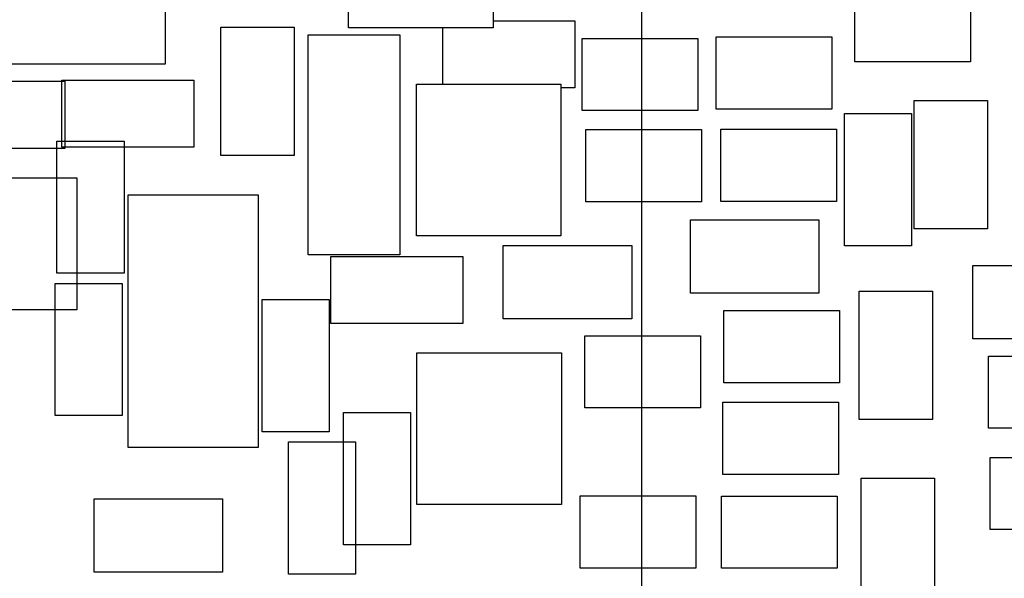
# Model space of a CAD drawing. Extents: x 5 to 415, y 5 to 292.
# Tile 29 of 33: x 200 to 268, y 154 to 193. Entities that reach past the tile are written whole.
import ezdxf
from ezdxf.enums import TextEntityAlignment as Align

# ---------------------------------------------------------------- set-up
doc = ezdxf.new("R2010")
doc.units = 0
doc.layers.get('0').update_dxf_attribs({"linetype": 'CONTINUOUS'})
doc.dimstyles.new('SLDDIMSTYLE2', dxfattribs={"dimtxt": 3.5, "dimasz": 3.302, "dimexe": 0, "dimexo": 0.0625, "dimgap": 0.875, "dimtad": 1, "dimlfac": 0.2, "dimrnd": 1e-09, "dimzin": 12, "dimsah": 1, "dimcen": 0.09, "dimazin": 3, "dimtol": 1, "dimtp": 0.025, "dimtm": 0.025, "dimtfac": 1, "dimtofl": 0, "dimtmove": 0, "dimatfit": 3})
doc.dimstyles.new('SLDDIMSTYLE4', dxfattribs={"dimtxt": 3.5, "dimasz": 3.302, "dimexe": 0, "dimexo": 0.0625, "dimgap": 0.875, "dimtad": 1, "dimlfac": 0.2, "dimrnd": 1e-09, "dimzin": 4, "dimsah": 1, "dimcen": 0.09, "dimazin": 3, "dimtfac": 1, "dimtofl": 0, "dimtmove": 0, "dimatfit": 3})

# ---------------------------------------------------------------- blocks, each defined once
blk = doc.blocks.new('_D_4')
at = {"color": 7, "linetype": 'CONTINUOUS'}
for p, q in [((224.624, 216.933), (224.624, 239.599)), ((243.329, 129.159), (243.329, 239.599)), ((243.329, 238.599), (224.624, 238.599)), ((243.329, 238.599), (270.342, 238.599))]:
    blk.add_line(p, q, dxfattribs=at)
for points in [[(224.624, 238.599), (227.926, 238.091), (227.926, 239.107)], [(243.329, 238.599), (240.027, 239.107), (240.027, 238.091)]]:
    blk.add_solid(points, dxfattribs=at)
at = {"color": 7, "linetype": 'CONTINUOUS', "width": 0.7}
for s, height, p in [('+', 1.75, (263.109, 241.321, 0.5)), ('0.025', 1.75, (264.523, 241.321, 0.5)), ('3.741', 3.5, (250.178, 238.599, 0.5)), ('0.025', 1.75, (264.523, 239.058, 0.5)), ('-', 1.75, (263.428, 239.058, 0.5))]:
    blk.add_text(s, height=height, dxfattribs=at).set_placement(p, align=Align.BOTTOM_LEFT)
blk = doc.blocks.new('_D_9')
at = {"color": 7, "linetype": 'CONTINUOUS'}
for p, q in [((150.329, 225.683), (150.329, 255.77)), ((363.829, 94.183), (363.829, 255.77)), ((150.329, 254.77), (363.829, 254.77))]:
    blk.add_line(p, q, dxfattribs=at)
for points in [[(150.329, 254.77), (153.631, 254.262), (153.631, 255.278)], [(363.829, 254.77), (360.527, 255.278), (360.527, 254.262)]]:
    blk.add_solid(points, dxfattribs=at)
at = {"color": 7, "linetype": 'CONTINUOUS', "width": 0.7}
blk.add_text('42.70', height=3.5, dxfattribs=at).set_placement((251.813, 254.77, 185.318), align=Align.BOTTOM_LEFT)
blk = doc.blocks.new('_D_10')
at = {"color": 7, "linetype": 'CONTINUOUS'}
for p, q in [((151.329, 224.683), (182.411, 224.683)), ((181.411, 224.683), (181.411, 93.183)), ((362.829, 93.183), (180.411, 93.183))]:
    blk.add_line(p, q, dxfattribs=at)
for points in [[(181.411, 224.683), (180.903, 221.381), (181.919, 221.381)], [(181.411, 93.183), (181.919, 96.485), (180.903, 96.485)]]:
    blk.add_solid(points, dxfattribs=at)
at = {"color": 7, "linetype": 'CONTINUOUS', "width": 0.7}
blk.add_text('26.30', height=3.5, rotation=90, dxfattribs=at).set_placement((181.411, 154.646, 185.318), align=Align.BOTTOM_LEFT)

msp = doc.modelspace()

# ---------------------------------------------------------------- linework, layer by layer
at = {"color": 7, "linetype": 'CONTINUOUS'}
for p, q in [((210.345, 202.689), (210.345, 189.689)), ((223.029, 192.209), (223.029, 202.709)), ((233.029, 202.709), (233.029, 192.209)), ((258.074, 189.854), (258.074, 194.854)), ((266.074, 194.854), (266.074, 189.854)), ((214.186, 183.362), (214.186, 192.252)), ((214.186, 192.252), (219.266, 192.252)), ((219.266, 192.252), (219.266, 183.362)), ((233.029, 192.697), (238.698, 192.697)), ((238.698, 192.697), (238.698, 188.047)), ((220.237, 191.726), (226.587, 191.726)), ((220.237, 176.486), (220.237, 191.726)), ((233.029, 192.209), (223.029, 192.209)), ((226.587, 191.726), (226.587, 176.486)), ((229.548, 188.295), (229.548, 192.209)), ((248.484, 186.57), (248.484, 191.57)), ((248.484, 191.57), (256.484, 191.57)), ((256.484, 191.57), (256.484, 186.57)), ((239.213, 186.473), (239.213, 191.473)), ((239.213, 191.473), (247.213, 191.473)), ((247.213, 191.473), (247.213, 186.473)), ((210.345, 189.689), (193.845, 189.689)), ((266.074, 189.854), (258.074, 189.854)), ((194.243, 188.506), (203.393, 188.506)), ((203.173, 183.933), (203.173, 188.583)), ((203.173, 188.583), (212.323, 188.583)), ((203.393, 188.506), (203.393, 183.856)), ((212.323, 188.583), (212.323, 183.933)), ((227.728, 177.795), (227.728, 188.295)), ((227.728, 188.295), (237.728, 188.295)), ((237.728, 188.295), (237.728, 177.795)), ((238.698, 188.047), (237.728, 188.047)), ((262.192, 178.282), (262.192, 187.172)), ((262.192, 187.172), (267.272, 187.172)), ((267.272, 187.172), (267.272, 178.282)), ((247.213, 186.473), (239.213, 186.473)), ((256.484, 186.57), (248.484, 186.57)), ((257.352, 177.111), (257.352, 186.261)), ((257.352, 186.261), (262.002, 186.261)), ((262.002, 186.261), (262.002, 177.111)), ((239.455, 180.159), (239.455, 185.159)), ((239.455, 185.159), (247.455, 185.159)), ((247.455, 185.159), (247.455, 180.159)), ((248.803, 180.181), (248.803, 185.181)), ((248.803, 185.181), (256.803, 185.181)), ((256.803, 185.181), (256.803, 180.181)), ((202.843, 175.206), (202.843, 184.356)), ((202.843, 184.356), (207.493, 184.356)), ((207.493, 184.356), (207.493, 175.206)), ((203.393, 183.856), (194.243, 183.856)), ((212.323, 183.933), (203.173, 183.933)), ((219.266, 183.362), (214.186, 183.362)), ((199.563, 181.816), (204.213, 181.816)), ((204.213, 181.816), (204.213, 172.666)), ((207.781, 180.645), (216.781, 180.645)), ((207.781, 163.145), (207.781, 180.645)), ((216.781, 180.645), (216.781, 163.145)), ((247.455, 180.159), (239.455, 180.159)), ((256.803, 180.181), (248.803, 180.181)), ((246.698, 178.917), (255.588, 178.917)), ((246.698, 173.837), (246.698, 178.917)), ((255.588, 178.917), (255.588, 173.837)), ((267.272, 178.282), (262.192, 178.282)), ((237.728, 177.795), (227.728, 177.795)), ((233.744, 172.059), (233.744, 177.139)), ((233.744, 177.139), (242.634, 177.139)), ((242.634, 177.139), (242.634, 172.059)), ((262.002, 177.111), (257.352, 177.111)), ((226.587, 176.486), (220.237, 176.486)), ((221.796, 176.373), (230.946, 176.373)), ((221.796, 171.723), (221.796, 176.373)), ((230.946, 176.373), (230.946, 171.723)), ((207.493, 175.206), (202.843, 175.206)), ((266.256, 170.662), (266.256, 175.742)), ((266.256, 175.742), (275.146, 175.742)), ((202.718, 174.5), (207.368, 174.5)), ((202.718, 165.35), (202.718, 174.5)), ((207.368, 174.5), (207.368, 165.35)), ((255.588, 173.837), (246.698, 173.837)), ((258.382, 165.074), (258.382, 173.964)), ((258.382, 173.964), (263.462, 173.964)), ((263.462, 173.964), (263.462, 165.074)), ((217.043, 164.233), (217.043, 173.383)), ((217.043, 173.383), (221.693, 173.383)), ((221.693, 173.383), (221.693, 164.233)), ((204.213, 172.666), (199.563, 172.666)), ((249.007, 172.621), (257.007, 172.621)), ((249.007, 167.621), (249.007, 172.621)), ((257.007, 172.621), (257.007, 167.621)), ((242.634, 172.059), (233.744, 172.059)), ((230.946, 171.723), (221.796, 171.723)), ((239.396, 165.876), (239.396, 170.876)), ((239.396, 170.876), (247.396, 170.876)), ((247.396, 170.876), (247.396, 165.876)), ((275.146, 170.662), (266.256, 170.662)), ((227.764, 169.689), (237.764, 169.689)), ((227.764, 159.189), (227.764, 169.689)), ((237.764, 169.689), (237.764, 159.189)), ((267.322, 164.472), (267.322, 169.472)), ((267.322, 169.472), (275.322, 169.472)), ((257.007, 167.621), (249.007, 167.621)), ((247.396, 165.876), (239.396, 165.876)), ((248.941, 161.268), (248.941, 166.268)), ((248.941, 166.268), (256.941, 166.268)), ((256.941, 166.268), (256.941, 161.268)), ((207.368, 165.35), (202.718, 165.35)), ((222.677, 156.41), (222.677, 165.56)), ((222.677, 165.56), (227.327, 165.56)), ((227.327, 165.56), (227.327, 156.41)), ((263.462, 165.074), (258.382, 165.074)), ((275.322, 164.472), (267.322, 164.472)), ((221.693, 164.233), (217.043, 164.233)), ((216.781, 163.145), (207.781, 163.145)), ((218.867, 154.378), (218.867, 163.528)), ((218.867, 163.528), (223.517, 163.528)), ((223.517, 163.528), (223.517, 154.378)), ((267.438, 157.452), (267.438, 162.452)), ((267.438, 162.452), (275.438, 162.452)), ((256.941, 161.268), (248.941, 161.268)), ((258.52, 161.007), (263.6, 161.007)), ((258.52, 152.117), (258.52, 161.007)), ((263.6, 161.007), (263.6, 152.117)), ((205.423, 159.588), (214.313, 159.588)), ((205.423, 154.508), (205.423, 159.588)), ((214.313, 159.588), (214.313, 154.508)), ((239.068, 159.793), (247.068, 159.793)), ((239.068, 154.793), (239.068, 159.793)), ((247.068, 159.793), (247.068, 154.793)), ((248.851, 154.776), (248.851, 159.776)), ((248.851, 159.776), (256.851, 159.776)), ((256.851, 159.776), (256.851, 154.776)), ((237.764, 159.189), (227.764, 159.189)), ((275.438, 157.452), (267.438, 157.452)), ((227.327, 156.41), (222.677, 156.41)), ((247.068, 154.793), (239.068, 154.793)), ((256.851, 154.776), (248.851, 154.776)), ((214.313, 154.508), (205.423, 154.508)), ((223.517, 154.378), (218.867, 154.378))]:
    msp.add_line(p, q, dxfattribs=at)

# ---------------------------------------------------------------- dimensions: what is measured, and where the dimension line sits
for base, p1, p2, dimstyle, picture, middle in [((363.829, 254.77), (150.329, 224.683), (363.829, 93.183), 'SLDDIMSTYLE4', '_D_9', (257.632, 254.77)), ((224.624, 238.599), (243.329, 128.159), (224.624, 215.933), 'SLDDIMSTYLE2', '_D_4', (260.26, 238.599))]:
    dim = msp.add_linear_dim(base=base, p1=p1, p2=p2, dimstyle=dimstyle, dxfattribs=at)
    dim.commit()
    dim.dimension.update_dxf_attribs({"geometry": picture, "text_midpoint": middle, "dimtype": 160})
dim = msp.add_linear_dim(base=(181.411, 93.183), p1=(150.329, 224.683), p2=(363.829, 93.183), angle=90, dimstyle='SLDDIMSTYLE4', dxfattribs=at)
dim.commit()
dim.dimension.update_dxf_attribs({"geometry": '_D_10', "text_midpoint": (181.411, 160.465), "dimtype": 160})

doc.saveas('drawing.dxf')
